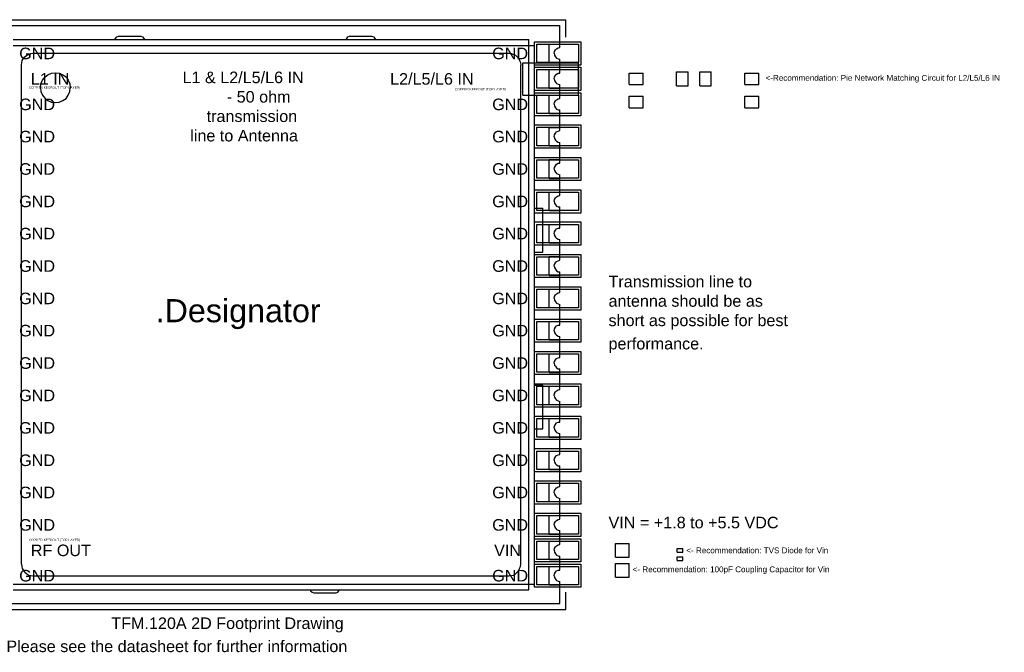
# Model space of a CAD drawing. Header units: millimetres. Extents: x -34.9 to 31.7, y -14.6 to 14.
# Tile 2 of 2: x -10.9 to 31.7, y -14.6 to 12.8. Entities that reach past the tile are written whole.
import ezdxf

# ---------------------------------------------------------------- set-up
doc = ezdxf.new("R2010")
doc.units = ezdxf.units.MM
for name, color, linetype in [('Mechanical10', 56, 'Continuous'), ('Mechanical3', 76, 'Continuous'), ('TopLayer', 1, 'Continuous'), ('TopOverlay', 2, 'Continuous'), ('TopPaste', 8, 'Continuous'), ('TopSolder', 216, 'Continuous')]:
    doc.layers.add(name, color=color, linetype=linetype)
doc.styles.add('Arial', font='txt', dxfattribs={"height": 0.2})

msp = doc.modelspace()

# ---------------------------------------------------------------- linework, layer by layer
at = {"layer": 'Mechanical10'}
for p, q in [((10.897, 10.895), (13.297, 10.895)), ((10.897, 9.495), (10.897, 10.895)), ((13.297, 9.495), (13.297, 10.895)), ((15.497, 9.945), (15.497, 10.445)), ((15.497, 10.445), (16.097, 10.445)), ((16.097, 9.945), (16.097, 10.445)), ((17.547, 10.495), (18.047, 10.495)), ((17.547, 9.895), (17.547, 10.495)), ((18.047, 9.895), (18.047, 10.495)), ((18.547, 10.495), (19.047, 10.495)), ((18.547, 9.895), (18.547, 10.495)), ((19.047, 9.895), (19.047, 10.495)), ((20.497, 9.945), (20.497, 10.445)), ((20.497, 10.445), (21.097, 10.445)), ((21.097, 9.945), (21.097, 10.445)), ((15.497, 9.945), (16.097, 9.945)), ((17.547, 9.895), (18.047, 9.895)), ((18.547, 9.895), (19.047, 9.895)), ((20.497, 9.945), (21.097, 9.945)), ((10.897, 9.495), (13.297, 9.495)), ((15.497, 8.945), (15.497, 9.445)), ((15.497, 9.445), (16.097, 9.445)), ((16.097, 8.945), (16.097, 9.445)), ((20.497, 8.945), (20.497, 9.445)), ((20.497, 9.445), (21.097, 9.445)), ((21.097, 8.945), (21.097, 9.445)), ((15.497, 8.945), (16.097, 8.945)), ((20.497, 8.945), (21.097, 8.945)), ((14.897, -10.504), (14.897, -9.904)), ((14.897, -9.904), (15.497, -9.904)), ((15.497, -10.504), (15.497, -9.904)), ((17.577, -10.119), (17.817, -10.119)), ((17.577, -10.289), (17.577, -10.119)), ((17.817, -10.289), (17.817, -10.119)), ((14.897, -10.504), (15.497, -10.504)), ((17.577, -10.289), (17.817, -10.289)), ((17.577, -10.649), (17.577, -10.479)), ((17.577, -10.479), (17.817, -10.479)), ((17.577, -10.649), (17.817, -10.649)), ((17.817, -10.649), (17.817, -10.479)), ((14.897, -11.368), (14.897, -10.768)), ((14.897, -10.768), (15.497, -10.768)), ((15.497, -11.368), (15.497, -10.768)), ((14.897, -11.368), (15.497, -11.368))]:
    msp.add_line(p, q, dxfattribs=at)
at = {"layer": 'Mechanical3'}
for p, q in [((-12.497, 12.506), (12.497, 12.506)), ((12.497, 11.694), (12.497, 12.506)), ((-6.764, 11.905), (-6.729, 11.941)), ((-6.729, 11.941), (-6.676, 12.012)), ((-6.676, 12.012), (-6.606, 12.047)), ((-6.606, 12.047), (-6.536, 12.047)), ((-6.536, 12.047), (-5.706, 12.047)), ((-5.706, 12.047), (-5.636, 12.047)), ((-5.636, 12.047), (-5.566, 12.012)), ((-5.566, 12.012), (-5.513, 11.941)), ((-5.513, 11.941), (-5.477, 11.905)), ((3.237, 11.905), (3.272, 11.941)), ((3.272, 11.941), (3.325, 12.012)), ((3.325, 12.012), (3.395, 12.047)), ((3.395, 12.047), (3.466, 12.047)), ((3.466, 12.047), (4.277, 12.047)), ((4.277, 12.047), (4.365, 12.047)), ((4.365, 12.047), (4.436, 12.012)), ((4.436, 12.012), (4.489, 11.941)), ((4.489, 11.941), (4.524, 11.905)), ((-11.157, 11.905), (11.156, 11.905)), ((-11.157, 11.641), (11.156, 11.641)), ((11.156, 11.888), (11.156, 11.905)), ((11.156, 11.87), (11.156, 11.888)), ((11.156, 11.852), (11.156, 11.87)), ((11.156, 11.817), (11.156, 11.852)), ((11.156, 11.782), (11.156, 11.817)), ((11.156, 11.748), (11.156, 11.782)), ((11.156, 11.694), (11.156, 11.748)), ((11.156, 11.641), (11.156, 11.694)), ((11.156, 11.641), (11.209, 11.641)), ((11.156, -11.66), (11.156, 11.641)), ((11.209, 11.641), (11.244, 11.641)), ((11.244, 11.641), (11.297, 11.641)), ((11.297, 11.641), (11.333, 11.641)), ((11.333, 11.641), (11.368, 11.641)), ((11.368, 11.641), (11.386, 11.641)), ((11.386, 11.641), (11.404, 11.641)), ((11.404, -11.66), (11.404, 11.641)), ((12.038, 11.694), (12.497, 11.694)), ((12.038, 10.9), (12.038, 11.694)), ((12.356, 11.5), (12.426, 11.536)), ((12.426, 11.536), (12.497, 11.553)), ((12.497, 11.553), (12.497, 11.694)), ((-10.716, 11.077), (-10.663, 11.147)), ((-10.663, 11.147), (-10.575, 11.218)), ((-10.575, 11.218), (-10.487, 11.253)), ((-10.487, 11.253), (-10.398, 11.288)), ((-10.398, 11.288), (-10.31, 11.307)), ((-10.31, 11.307), (10.292, 11.307)), ((10.292, 11.307), (10.398, 11.288)), ((10.398, 11.288), (10.486, 11.253)), ((10.486, 11.253), (10.574, 11.218)), ((10.574, 11.218), (10.645, 11.147)), ((10.645, 11.147), (10.715, 11.077)), ((12.25, 11.307), (12.268, 11.376)), ((12.25, 11.307), (12.268, 11.218)), ((12.268, 11.376), (12.303, 11.447)), ((12.268, 11.218), (12.303, 11.147)), ((12.303, 11.447), (12.356, 11.5)), ((12.303, 11.147), (12.356, 11.095)), ((12.356, 11.095), (12.426, 11.059)), ((-10.804, 10.794), (-10.786, 10.9)), ((-10.804, -10.796), (-10.804, 10.794)), ((-10.786, 10.9), (-10.769, 10.988)), ((-10.769, 10.988), (-10.716, 11.077)), ((10.715, 11.077), (10.75, 10.988)), ((10.75, 10.988), (10.786, 10.9)), ((10.786, 10.9), (10.803, 10.794)), ((10.803, -10.796), (10.803, 10.794)), ((12.038, 10.9), (12.497, 10.9)), ((12.426, 11.059), (12.497, 11.042)), ((12.497, 10.9), (12.497, 11.042)), ((12.497, 10.601), (12.497, 10.9)), ((-9.887, 10.142), (-9.781, 10.283)), ((-9.781, 10.283), (-9.658, 10.371)), ((-9.658, 10.371), (-9.498, 10.441)), ((-9.498, 10.441), (-9.322, 10.459)), ((-9.322, 10.459), (-9.164, 10.441)), ((-9.164, 10.441), (-9.005, 10.371)), ((-9.005, 10.371), (-8.864, 10.283)), ((-8.864, 10.283), (-8.776, 10.142)), ((12.038, 10.601), (12.497, 10.601)), ((12.038, 9.789), (12.038, 10.601)), ((12.25, 10.195), (12.268, 10.283)), ((12.268, 10.283), (12.303, 10.336)), ((12.303, 10.336), (12.356, 10.406)), ((12.356, 10.406), (12.426, 10.441)), ((12.426, 10.441), (12.497, 10.441)), ((12.497, 10.441), (12.497, 10.601)), ((-9.975, 9.824), (-9.957, 9.983)), ((-9.975, 9.824), (-9.957, 9.648)), ((-9.957, 9.983), (-9.887, 10.142)), ((-8.776, 10.142), (-8.705, 9.983)), ((-8.705, 9.983), (-8.688, 9.824)), ((-8.705, 9.648), (-8.688, 9.824)), ((12.25, 10.195), (12.268, 10.124)), ((12.268, 10.124), (12.303, 10.053)), ((12.303, 10.053), (12.356, 10)), ((12.356, 10), (12.426, 9.965)), ((12.426, 9.965), (12.497, 9.948)), ((12.497, 9.789), (12.497, 9.948)), ((-9.957, 9.648), (-9.887, 9.489)), ((-9.887, 9.489), (-9.781, 9.348)), ((-8.864, 9.348), (-8.776, 9.489)), ((-8.776, 9.489), (-8.705, 9.648)), ((12.038, 9.789), (12.497, 9.789)), ((12.038, 9.489), (12.497, 9.489)), ((12.038, 8.695), (12.038, 9.489)), ((12.497, 9.489), (12.497, 9.789)), ((12.497, 9.348), (12.497, 9.489)), ((-9.781, 9.348), (-9.658, 9.26)), ((-9.658, 9.26), (-9.498, 9.189)), ((-9.498, 9.189), (-9.322, 9.171)), ((-9.322, 9.171), (-9.164, 9.189)), ((-9.164, 9.189), (-9.005, 9.26)), ((-9.005, 9.26), (-8.864, 9.348)), ((12.25, 9.101), (12.268, 9.171)), ((12.25, 9.101), (12.268, 9.013)), ((12.268, 9.171), (12.303, 9.243)), ((12.268, 9.013), (12.303, 8.942)), ((12.303, 9.243), (12.356, 9.295)), ((12.356, 9.295), (12.426, 9.331)), ((12.426, 9.331), (12.497, 9.348)), ((12.038, 8.695), (12.497, 8.695)), ((12.303, 8.942), (12.356, 8.89)), ((12.356, 8.89), (12.426, 8.854)), ((12.426, 8.854), (12.497, 8.854)), ((12.497, 8.695), (12.497, 8.854)), ((12.497, 8.096), (12.497, 8.695)), ((12.038, 8.096), (12.497, 8.096)), ((12.038, 7.302), (12.038, 8.096)), ((12.497, 7.955), (12.497, 8.096)), ((12.25, 7.69), (12.268, 7.778)), ((12.25, 7.69), (12.268, 7.619)), ((12.268, 7.778), (12.303, 7.849)), ((12.303, 7.849), (12.356, 7.902)), ((12.356, 7.902), (12.426, 7.937)), ((12.426, 7.937), (12.497, 7.955)), ((12.038, 7.302), (12.497, 7.302)), ((12.268, 7.619), (12.303, 7.549)), ((12.303, 7.549), (12.356, 7.496)), ((12.356, 7.496), (12.426, 7.461)), ((12.426, 7.461), (12.497, 7.443)), ((12.497, 7.302), (12.497, 7.443)), ((12.497, 6.702), (12.497, 7.302)), ((12.038, 5.891), (12.038, 6.702)), ((12.038, 6.702), (12.497, 6.702)), ((12.268, 6.367), (12.303, 6.437)), ((12.303, 6.437), (12.356, 6.509)), ((12.356, 6.509), (12.426, 6.544)), ((12.426, 6.544), (12.497, 6.544)), ((12.497, 6.544), (12.497, 6.702)), ((12.25, 6.296), (12.268, 6.367)), ((12.25, 6.296), (12.268, 6.226)), ((12.268, 6.226), (12.303, 6.156)), ((12.303, 6.156), (12.356, 6.103)), ((12.356, 6.103), (12.426, 6.068)), ((12.426, 6.068), (12.497, 6.05)), ((12.497, 5.891), (12.497, 6.05)), ((12.038, 5.891), (12.497, 5.891)), ((12.497, 5.291), (12.497, 5.891)), ((12.038, 4.497), (12.038, 5.291)), ((12.038, 5.291), (12.497, 5.291)), ((12.356, 5.097), (12.426, 5.133)), ((12.426, 5.133), (12.497, 5.15)), ((12.497, 5.15), (12.497, 5.291)), ((12.25, 4.903), (12.268, 4.973)), ((12.25, 4.903), (12.268, 4.815)), ((12.268, 4.973), (12.303, 5.044)), ((12.268, 4.815), (12.303, 4.745)), ((12.303, 5.044), (12.356, 5.097)), ((12.303, 4.745), (12.356, 4.692)), ((12.356, 4.692), (12.426, 4.656)), ((11.404, 4.603), (11.756, 4.603)), ((11.756, 2.698), (11.756, 4.603)), ((12.038, 4.497), (12.497, 4.497)), ((12.426, 4.656), (12.497, 4.656)), ((12.497, 4.497), (12.497, 4.656)), ((12.497, 3.898), (12.497, 4.497)), ((12.038, 3.898), (12.497, 3.898)), ((12.038, 3.104), (12.038, 3.898)), ((12.497, 3.739), (12.497, 3.898)), ((12.25, 3.492), (12.268, 3.58)), ((12.25, 3.492), (12.268, 3.422)), ((12.268, 3.58), (12.303, 3.65)), ((12.268, 3.422), (12.303, 3.351)), ((12.303, 3.65), (12.356, 3.703)), ((12.356, 3.703), (12.426, 3.739)), ((12.426, 3.739), (12.497, 3.739)), ((12.038, 3.104), (12.497, 3.104)), ((12.303, 3.351), (12.356, 3.298)), ((12.356, 3.298), (12.426, 3.262)), ((12.426, 3.262), (12.497, 3.245)), ((12.497, 3.104), (12.497, 3.245)), ((12.497, 2.504), (12.497, 3.104)), ((11.404, 2.698), (11.756, 2.698)), ((12.038, 2.504), (12.497, 2.504)), ((12.038, 1.693), (12.038, 2.504)), ((12.25, 2.099), (12.268, 2.169)), ((12.268, 2.169), (12.303, 2.239)), ((12.303, 2.239), (12.356, 2.292)), ((12.356, 2.292), (12.426, 2.327)), ((12.426, 2.327), (12.497, 2.345)), ((12.497, 2.345), (12.497, 2.504)), ((12.25, 2.099), (12.268, 2.028)), ((12.268, 2.028), (12.303, 1.958)), ((12.303, 1.958), (12.356, 1.886)), ((12.356, 1.886), (12.426, 1.851)), ((12.426, 1.851), (12.497, 1.851)), ((12.497, 1.693), (12.497, 1.851)), ((12.038, 1.693), (12.497, 1.693)), ((12.497, 1.093), (12.497, 1.693)), ((12.038, 1.093), (12.497, 1.093)), ((12.038, 0.299), (12.038, 1.093)), ((12.303, 0.846), (12.356, 0.899)), ((12.356, 0.899), (12.426, 0.934)), ((12.426, 0.934), (12.497, 0.952)), ((12.497, 0.952), (12.497, 1.093)), ((12.25, 0.705), (12.268, 0.776)), ((12.25, 0.705), (12.268, 0.617)), ((12.268, 0.776), (12.303, 0.846)), ((12.268, 0.617), (12.303, 0.546)), ((12.303, 0.546), (12.356, 0.493)), ((12.356, 0.493), (12.426, 0.458)), ((12.426, 0.458), (12.497, 0.44)), ((12.497, 0.299), (12.497, 0.44)), ((12.038, 0.299), (12.497, 0.299)), ((12.497, -0.3), (12.497, 0.299)), ((12.038, -0.3), (12.497, -0.3)), ((12.038, -1.094), (12.038, -0.3)), ((12.497, -0.459), (12.497, -0.3)), ((12.25, -0.706), (12.268, -0.618)), ((12.25, -0.706), (12.268, -0.777)), ((12.268, -0.618), (12.303, -0.547)), ((12.268, -0.777), (12.303, -0.848)), ((12.303, -0.547), (12.356, -0.494)), ((12.303, -0.848), (12.356, -0.9)), ((12.356, -0.494), (12.426, -0.459)), ((12.426, -0.459), (12.497, -0.459)), ((12.038, -1.094), (12.497, -1.094)), ((12.356, -0.9), (12.426, -0.936)), ((12.426, -0.936), (12.497, -0.952)), ((12.497, -1.094), (12.497, -0.952)), ((12.497, -1.694), (12.497, -1.094)), ((12.038, -1.694), (12.497, -1.694)), ((12.038, -2.505), (12.038, -1.694)), ((12.497, -1.853), (12.497, -1.694)), ((12.25, -2.099), (12.268, -2.029)), ((12.25, -2.099), (12.268, -2.188)), ((12.268, -2.029), (12.303, -1.958)), ((12.303, -1.958), (12.356, -1.906)), ((12.356, -1.906), (12.426, -1.87)), ((12.426, -1.87), (12.497, -1.853)), ((12.038, -2.505), (12.497, -2.505)), ((12.268, -2.188), (12.303, -2.241)), ((12.303, -2.241), (12.356, -2.311)), ((12.356, -2.311), (12.426, -2.347)), ((12.426, -2.347), (12.497, -2.347)), ((12.497, -2.505), (12.497, -2.347)), ((12.497, -3.105), (12.497, -2.505)), ((11.404, -3.052), (11.756, -3.052)), ((11.756, -4.939), (11.756, -3.052)), ((12.038, -3.898), (12.038, -3.105)), ((12.038, -3.105), (12.497, -3.105)), ((12.268, -3.422), (12.303, -3.352)), ((12.303, -3.352), (12.356, -3.299)), ((12.356, -3.299), (12.426, -3.264)), ((12.426, -3.264), (12.497, -3.246)), ((12.497, -3.246), (12.497, -3.105)), ((12.25, -3.511), (12.268, -3.422)), ((12.25, -3.511), (12.268, -3.582)), ((12.268, -3.582), (12.303, -3.652)), ((12.303, -3.652), (12.356, -3.705)), ((12.356, -3.705), (12.426, -3.74)), ((12.426, -3.74), (12.497, -3.758)), ((12.497, -3.898), (12.497, -3.758)), ((12.038, -3.898), (12.497, -3.898)), ((12.497, -4.499), (12.497, -3.898)), ((12.038, -5.31), (12.038, -4.499)), ((12.038, -4.499), (12.497, -4.499)), ((12.356, -4.692), (12.426, -4.657)), ((12.426, -4.657), (12.497, -4.657)), ((12.497, -4.657), (12.497, -4.499)), ((11.404, -4.939), (11.756, -4.939)), ((12.25, -4.905), (12.268, -4.833)), ((12.25, -4.905), (12.268, -4.975)), ((12.268, -4.833), (12.303, -4.763)), ((12.268, -4.975), (12.303, -5.045)), ((12.303, -4.763), (12.356, -4.692)), ((12.303, -5.045), (12.356, -5.098)), ((12.356, -5.098), (12.426, -5.133)), ((12.038, -5.31), (12.497, -5.31)), ((12.426, -5.133), (12.497, -5.151)), ((12.497, -5.31), (12.497, -5.151)), ((12.497, -5.91), (12.497, -5.31)), ((12.038, -5.91), (12.497, -5.91)), ((12.038, -6.704), (12.038, -5.91)), ((12.497, -6.051), (12.497, -5.91)), ((12.25, -6.298), (12.268, -6.227)), ((12.25, -6.298), (12.268, -6.386)), ((12.268, -6.227), (12.303, -6.156)), ((12.268, -6.386), (12.303, -6.456)), ((12.303, -6.156), (12.356, -6.103)), ((12.356, -6.103), (12.426, -6.068)), ((12.426, -6.068), (12.497, -6.051)), ((12.038, -6.704), (12.497, -6.704)), ((12.303, -6.456), (12.356, -6.509)), ((12.356, -6.509), (12.426, -6.544)), ((12.426, -6.544), (12.497, -6.544)), ((12.497, -6.704), (12.497, -6.544)), ((12.497, -7.302), (12.497, -6.704)), ((12.038, -7.302), (12.497, -7.302)), ((12.038, -8.097), (12.038, -7.302)), ((12.25, -7.709), (12.268, -7.621)), ((12.268, -7.621), (12.303, -7.55)), ((12.303, -7.55), (12.356, -7.497)), ((12.356, -7.497), (12.426, -7.462)), ((12.426, -7.462), (12.497, -7.444)), ((12.497, -7.444), (12.497, -7.302)), ((12.25, -7.709), (12.268, -7.779)), ((12.268, -7.779), (12.303, -7.85)), ((12.303, -7.85), (12.356, -7.903)), ((12.356, -7.903), (12.426, -7.938)), ((12.426, -7.938), (12.497, -7.955)), ((12.497, -8.097), (12.497, -7.955)), ((12.038, -8.097), (12.497, -8.097)), ((12.497, -8.697), (12.497, -8.097)), ((12.038, -9.508), (12.038, -8.697)), ((12.038, -8.697), (12.497, -8.697)), ((12.303, -8.961), (12.356, -8.908)), ((12.356, -8.908), (12.426, -8.873)), ((12.426, -8.873), (12.497, -8.855)), ((12.497, -8.855), (12.497, -8.697)), ((12.25, -9.102), (12.268, -9.032)), ((12.25, -9.102), (12.268, -9.173)), ((12.268, -9.032), (12.303, -8.961)), ((12.268, -9.173), (12.303, -9.243)), ((12.303, -9.243), (12.356, -9.296)), ((12.356, -9.296), (12.426, -9.331)), ((12.426, -9.331), (12.497, -9.349)), ((12.497, -9.508), (12.497, -9.349)), ((12.038, -9.508), (12.497, -9.508)), ((12.497, -9.807), (12.497, -9.508)), ((12.038, -10.601), (12.038, -9.807)), ((12.038, -9.807), (12.497, -9.807)), ((12.25, -10.196), (12.268, -10.125)), ((12.25, -10.196), (12.268, -10.284)), ((12.268, -10.125), (12.303, -10.055)), ((12.303, -10.055), (12.356, -10.002)), ((12.356, -10.002), (12.426, -9.967)), ((12.426, -9.967), (12.497, -9.949)), ((12.497, -9.949), (12.497, -9.807)), ((12.038, -10.601), (12.497, -10.601)), ((12.268, -10.284), (12.303, -10.355)), ((12.303, -10.355), (12.356, -10.408)), ((12.356, -10.408), (12.426, -10.443)), ((12.426, -10.443), (12.497, -10.461)), ((12.497, -10.601), (12.497, -10.461)), ((12.497, -10.902), (12.497, -10.601)), ((-10.804, -10.796), (-10.786, -10.902)), ((-10.786, -10.902), (-10.769, -10.99)), ((-10.769, -10.99), (-10.716, -11.078)), ((10.715, -11.078), (10.75, -10.99)), ((10.75, -10.99), (10.786, -10.902)), ((10.786, -10.902), (10.803, -10.796)), ((12.038, -10.902), (12.497, -10.902)), ((12.038, -11.696), (12.038, -10.902)), ((12.356, -11.095), (12.426, -11.06)), ((12.426, -11.06), (12.497, -11.06)), ((12.497, -11.06), (12.497, -10.902)), ((-10.716, -11.078), (-10.663, -11.148)), ((-10.663, -11.148), (-10.575, -11.219)), ((-10.575, -11.219), (-10.487, -11.272)), ((-10.487, -11.272), (-10.398, -11.289)), ((-10.398, -11.289), (-10.31, -11.307)), ((-10.31, -11.307), (10.292, -11.307)), ((10.292, -11.307), (10.398, -11.289)), ((10.398, -11.289), (10.486, -11.272)), ((10.486, -11.272), (10.574, -11.219)), ((10.574, -11.219), (10.645, -11.148)), ((10.645, -11.148), (10.715, -11.078)), ((12.25, -11.307), (12.268, -11.219)), ((12.25, -11.307), (12.268, -11.378)), ((12.268, -11.219), (12.303, -11.148)), ((12.268, -11.378), (12.303, -11.448)), ((12.303, -11.148), (12.356, -11.095)), ((12.303, -11.448), (12.356, -11.501)), ((12.356, -11.501), (12.426, -11.536)), ((-11.157, -11.66), (11.156, -11.66)), ((-11.157, -11.907), (11.156, -11.907)), ((1.684, -11.907), (1.702, -11.96)), ((2.937, -11.96), (2.954, -11.907)), ((11.156, -11.66), (11.209, -11.66)), ((11.156, -11.696), (11.156, -11.66)), ((11.156, -11.748), (11.156, -11.696)), ((11.156, -11.784), (11.156, -11.748)), ((11.156, -11.836), (11.156, -11.784)), ((11.156, -11.854), (11.156, -11.836)), ((11.156, -11.889), (11.156, -11.854)), ((11.156, -11.907), (11.156, -11.889)), ((11.209, -11.66), (11.244, -11.66)), ((11.244, -11.66), (11.297, -11.66)), ((11.297, -11.66), (11.333, -11.66)), ((11.333, -11.66), (11.368, -11.66)), ((11.368, -11.66), (11.386, -11.66)), ((11.386, -11.66), (11.404, -11.66)), ((12.038, -11.696), (12.497, -11.696)), ((12.426, -11.536), (12.497, -11.554)), ((12.497, -11.696), (12.497, -11.554)), ((12.497, -12.506), (12.497, -11.696)), ((1.702, -11.96), (1.772, -12.012)), ((1.772, -12.012), (1.843, -12.048)), ((1.843, -12.048), (1.914, -12.048)), ((1.914, -12.048), (2.725, -12.048)), ((2.725, -12.048), (2.813, -12.048)), ((2.813, -12.048), (2.884, -12.012)), ((2.884, -12.012), (2.937, -11.96)), ((-12.497, -12.506), (12.497, -12.506))]:
    msp.add_line(p, q, dxfattribs=at)
at = {"layer": 'TopLayer'}
for p, q in [((11.497, 11.697), (13.297, 11.697)), ((11.497, 10.897), (11.497, 11.697)), ((13.297, 11.697), (13.297, 10.897)), ((13.297, 10.897), (11.497, 10.897)), ((11.497, 10.595), (13.297, 10.595)), ((11.497, 9.795), (11.497, 10.595)), ((13.297, 10.595), (13.297, 9.795)), ((13.297, 9.795), (11.497, 9.795)), ((11.497, 9.492), (13.297, 9.492)), ((11.497, 8.692), (11.497, 9.492)), ((13.297, 9.492), (13.297, 8.692)), ((13.297, 8.692), (11.497, 8.692)), ((11.497, 8.099), (13.297, 8.099)), ((11.497, 7.299), (11.497, 8.099)), ((13.297, 8.099), (13.297, 7.299)), ((13.297, 7.299), (11.497, 7.299)), ((11.497, 6.697), (13.297, 6.697)), ((11.497, 5.897), (11.497, 6.697)), ((13.297, 6.697), (13.297, 5.897)), ((13.297, 5.897), (11.497, 5.897)), ((11.497, 5.294), (13.297, 5.294)), ((11.497, 4.494), (11.497, 5.294)), ((13.297, 5.294), (13.297, 4.494)), ((13.297, 4.494), (11.497, 4.494)), ((11.497, 3.901), (13.297, 3.901)), ((11.497, 3.101), (11.497, 3.901)), ((13.297, 3.901), (13.297, 3.101)), ((13.297, 3.101), (11.497, 3.101)), ((11.497, 2.498), (13.297, 2.498)), ((11.497, 1.698), (11.497, 2.498)), ((13.297, 2.498), (13.297, 1.698)), ((13.297, 1.698), (11.497, 1.698)), ((11.497, 1.096), (13.297, 1.096)), ((11.497, 0.296), (11.497, 1.096)), ((13.297, 1.096), (13.297, 0.296)), ((13.297, 0.296), (11.497, 0.296)), ((11.497, -0.297), (13.297, -0.297)), ((11.497, -1.097), (11.497, -0.297)), ((13.297, -0.297), (13.297, -1.097)), ((13.297, -1.097), (11.497, -1.097)), ((11.497, -1.699), (13.297, -1.699)), ((11.497, -2.499), (11.497, -1.699)), ((13.297, -1.699), (13.297, -2.499)), ((13.297, -2.499), (11.497, -2.499)), ((11.497, -3.101), (13.297, -3.101)), ((11.497, -3.901), (11.497, -3.101)), ((13.297, -3.101), (13.297, -3.901)), ((13.297, -3.901), (11.497, -3.901)), ((11.497, -4.504), (13.297, -4.504)), ((11.497, -5.304), (11.497, -4.504)), ((13.297, -4.504), (13.297, -5.304)), ((13.297, -5.304), (11.497, -5.304)), ((11.497, -5.906), (13.297, -5.906)), ((11.497, -6.706), (11.497, -5.906)), ((13.297, -5.906), (13.297, -6.706)), ((13.297, -6.706), (11.497, -6.706)), ((11.497, -7.299), (13.297, -7.299)), ((11.497, -8.099), (11.497, -7.299)), ((13.297, -7.299), (13.297, -8.099)), ((13.297, -8.099), (11.497, -8.099)), ((11.497, -8.702), (13.297, -8.702)), ((11.497, -9.502), (11.497, -8.702)), ((13.297, -8.702), (13.297, -9.502)), ((13.297, -9.502), (11.497, -9.502)), ((11.497, -9.804), (13.297, -9.804)), ((11.497, -10.604), (11.497, -9.804)), ((13.297, -9.804), (13.297, -10.604)), ((13.297, -10.604), (11.497, -10.604)), ((11.497, -10.899), (13.297, -10.899)), ((11.497, -11.699), (11.497, -10.899)), ((13.297, -10.899), (13.297, -11.699)), ((13.297, -11.699), (11.497, -11.699))]:
    msp.add_line(p, q, dxfattribs=at)
at = {"layer": 'TopOverlay'}
for p, q in [((-12.747, 12.756), (12.747, 12.756)), ((12.747, 12.006), (12.747, 12.756)), ((12.747, -12.756), (12.747, -12.006)), ((-12.747, -12.756), (12.747, -12.756))]:
    msp.add_line(p, q, dxfattribs=at)
at = {"layer": 'TopPaste'}
for p, q in [((11.497, 11.697), (13.297, 11.697)), ((11.497, 10.897), (11.497, 11.697)), ((13.297, 11.697), (13.297, 10.897)), ((13.297, 10.897), (11.497, 10.897)), ((11.497, 10.595), (13.297, 10.595)), ((11.497, 9.795), (11.497, 10.595)), ((13.297, 10.595), (13.297, 9.795)), ((13.297, 9.795), (11.497, 9.795)), ((11.497, 9.492), (13.297, 9.492)), ((11.497, 8.692), (11.497, 9.492)), ((13.297, 9.492), (13.297, 8.692)), ((13.297, 8.692), (11.497, 8.692)), ((11.497, 8.099), (13.297, 8.099)), ((11.497, 7.299), (11.497, 8.099)), ((13.297, 8.099), (13.297, 7.299)), ((13.297, 7.299), (11.497, 7.299)), ((11.497, 6.697), (13.297, 6.697)), ((11.497, 5.897), (11.497, 6.697)), ((13.297, 6.697), (13.297, 5.897)), ((13.297, 5.897), (11.497, 5.897)), ((11.497, 5.294), (13.297, 5.294)), ((11.497, 4.494), (11.497, 5.294)), ((13.297, 5.294), (13.297, 4.494)), ((13.297, 4.494), (11.497, 4.494)), ((11.497, 3.901), (13.297, 3.901)), ((11.497, 3.101), (11.497, 3.901)), ((13.297, 3.901), (13.297, 3.101)), ((13.297, 3.101), (11.497, 3.101)), ((11.497, 2.498), (13.297, 2.498)), ((11.497, 1.698), (11.497, 2.498)), ((13.297, 2.498), (13.297, 1.698)), ((13.297, 1.698), (11.497, 1.698)), ((11.497, 1.096), (13.297, 1.096)), ((11.497, 0.296), (11.497, 1.096)), ((13.297, 1.096), (13.297, 0.296)), ((13.297, 0.296), (11.497, 0.296)), ((11.497, -0.297), (13.297, -0.297)), ((11.497, -1.097), (11.497, -0.297)), ((13.297, -0.297), (13.297, -1.097)), ((13.297, -1.097), (11.497, -1.097)), ((11.497, -1.699), (13.297, -1.699)), ((11.497, -2.499), (11.497, -1.699)), ((13.297, -1.699), (13.297, -2.499)), ((13.297, -2.499), (11.497, -2.499)), ((11.497, -3.101), (13.297, -3.101)), ((11.497, -3.901), (11.497, -3.101)), ((13.297, -3.101), (13.297, -3.901)), ((13.297, -3.901), (11.497, -3.901)), ((11.497, -4.504), (13.297, -4.504)), ((11.497, -5.304), (11.497, -4.504)), ((13.297, -4.504), (13.297, -5.304)), ((13.297, -5.304), (11.497, -5.304)), ((11.497, -5.906), (13.297, -5.906)), ((11.497, -6.706), (11.497, -5.906)), ((13.297, -5.906), (13.297, -6.706)), ((13.297, -6.706), (11.497, -6.706)), ((11.497, -7.299), (13.297, -7.299)), ((11.497, -8.099), (11.497, -7.299)), ((13.297, -7.299), (13.297, -8.099)), ((13.297, -8.099), (11.497, -8.099)), ((11.497, -8.702), (13.297, -8.702)), ((11.497, -9.502), (11.497, -8.702)), ((13.297, -8.702), (13.297, -9.502)), ((13.297, -9.502), (11.497, -9.502)), ((11.497, -9.804), (13.297, -9.804)), ((11.497, -10.604), (11.497, -9.804)), ((13.297, -9.804), (13.297, -10.604)), ((13.297, -10.604), (11.497, -10.604)), ((11.497, -10.899), (13.297, -10.899)), ((11.497, -11.699), (11.497, -10.899)), ((13.297, -10.899), (13.297, -11.699)), ((13.297, -11.699), (11.497, -11.699))]:
    msp.add_line(p, q, dxfattribs=at)
at = {"layer": 'TopSolder'}
for p, q in [((11.395, 11.799), (13.399, 11.799)), ((11.395, 10.795), (11.395, 11.799)), ((13.399, 11.799), (13.399, 10.795)), ((13.399, 10.795), (11.395, 10.795)), ((11.395, 10.697), (13.399, 10.697)), ((11.395, 9.693), (11.395, 10.697)), ((13.399, 10.697), (13.399, 9.693)), ((13.399, 9.693), (11.395, 9.693)), ((11.395, 9.594), (13.399, 9.594)), ((11.395, 8.59), (11.395, 9.594)), ((13.399, 9.594), (13.399, 8.59)), ((13.399, 8.59), (11.395, 8.59)), ((11.395, 8.201), (13.399, 8.201)), ((11.395, 7.197), (11.395, 8.201)), ((13.399, 8.201), (13.399, 7.197)), ((13.399, 7.197), (11.395, 7.197)), ((11.395, 6.799), (13.399, 6.799)), ((11.395, 5.795), (11.395, 6.799)), ((13.399, 6.799), (13.399, 5.795)), ((13.399, 5.795), (11.395, 5.795)), ((11.395, 5.396), (13.399, 5.396)), ((11.395, 4.392), (11.395, 5.396)), ((13.399, 5.396), (13.399, 4.392)), ((13.399, 4.392), (11.395, 4.392)), ((11.395, 4.003), (13.399, 4.003)), ((11.395, 2.999), (11.395, 4.003)), ((13.399, 4.003), (13.399, 2.999)), ((13.399, 2.999), (11.395, 2.999)), ((11.395, 2.6), (13.399, 2.6)), ((11.395, 1.596), (11.395, 2.6)), ((13.399, 2.6), (13.399, 1.596)), ((13.399, 1.596), (11.395, 1.596)), ((11.395, 1.198), (13.399, 1.198)), ((11.395, 0.194), (11.395, 1.198)), ((13.399, 1.198), (13.399, 0.194)), ((13.399, 0.194), (11.395, 0.194)), ((11.395, -0.195), (13.399, -0.195)), ((11.395, -1.199), (11.395, -0.195)), ((13.399, -0.195), (13.399, -1.199)), ((13.399, -1.199), (11.395, -1.199)), ((11.395, -1.597), (13.399, -1.597)), ((11.395, -2.601), (11.395, -1.597)), ((13.399, -1.597), (13.399, -2.601)), ((13.399, -2.601), (11.395, -2.601)), ((11.395, -2.999), (13.399, -2.999)), ((11.395, -4.003), (11.395, -2.999)), ((13.399, -2.999), (13.399, -4.003)), ((13.399, -4.003), (11.395, -4.003)), ((11.395, -4.402), (13.399, -4.402)), ((11.395, -5.406), (11.395, -4.402)), ((13.399, -4.402), (13.399, -5.406)), ((13.399, -5.406), (11.395, -5.406)), ((11.395, -5.804), (13.399, -5.804)), ((11.395, -6.808), (11.395, -5.804)), ((13.399, -5.804), (13.399, -6.808)), ((13.399, -6.808), (11.395, -6.808)), ((11.395, -7.197), (13.399, -7.197)), ((11.395, -8.201), (11.395, -7.197)), ((13.399, -7.197), (13.399, -8.201)), ((13.399, -8.201), (11.395, -8.201)), ((11.395, -8.6), (13.399, -8.6)), ((11.395, -9.604), (11.395, -8.6)), ((13.399, -8.6), (13.399, -9.604)), ((13.399, -9.604), (11.395, -9.604)), ((11.395, -9.702), (13.399, -9.702)), ((11.395, -10.706), (11.395, -9.702)), ((13.399, -9.702), (13.399, -10.706)), ((13.399, -10.706), (11.395, -10.706)), ((11.395, -10.797), (13.399, -10.797)), ((11.395, -11.801), (11.395, -10.797)), ((13.399, -10.797), (13.399, -11.801)), ((13.399, -11.801), (11.395, -11.801))]:
    msp.add_line(p, q, dxfattribs=at)

# ---------------------------------------------------------------- texts
at = {"layer": 'Mechanical10', "style": 'Arial'}
for s, height, p in [('GND', 0.5, (-10.9, 11.047)), ('GND', 0.5, (9.567, 11.047)), ('L1 IN', 0.5, (-10.397, 9.945)), ('L1 & L2/L5/L6 IN', 0.5, (-3.832, 10.01)), ('L2/L5/L6 IN', 0.5, (5.149, 9.945)), ('<-Recommendation: Pie Network Matching Circuit for L2/L5/L6 IN', 0.25, (21.397, 10.112)), ('COPPER KEEPOUT (TOP LAYER)', 0.1, (-10.472, 9.77)), ('COPPER KEEPOUT (TOP LAYER)', 0.1, (7.956, 9.695)), ('- 50 ohm', 0.5, (-1.916, 9.17)), ('GND', 0.5, (-10.9, 8.842)), ('GND', 0.5, (9.567, 8.842)), ('transmission', 0.5, (-2.791, 8.33)), ('GND', 0.5, (-10.9, 7.449)), ('line to Antenna', 0.5, (-3.499, 7.49)), ('GND', 0.5, (9.567, 7.449)), ('GND', 0.5, (-10.9, 6.047)), ('GND', 0.5, (9.567, 6.047)), ('GND', 0.5, (-10.9, 4.644)), ('GND', 0.5, (9.567, 4.644)), ('GND', 0.5, (-10.9, 3.251)), ('GND', 0.5, (9.567, 3.251)), ('GND', 0.5, (-10.9, 1.848)), ('GND', 0.5, (9.567, 1.848)), ('Transmission line to', 0.5, (14.6, 1.176)), ('GND', 0.5, (-10.9, 0.446)), ('GND', 0.5, (9.567, 0.446)), ('antenna should be as', 0.5, (14.6, 0.337)), ('short as possible for best', 0.5, (14.6, -0.503)), ('GND', 0.5, (-10.9, -0.947)), ('GND', 0.5, (9.567, -0.947)), ('performance.', 0.5, (14.6, -1.51)), ('GND', 0.5, (-10.9, -2.349)), ('GND', 0.5, (9.567, -2.349)), ('GND', 0.5, (-10.9, -3.751)), ('GND', 0.5, (9.567, -3.751)), ('GND', 0.5, (-10.9, -5.154)), ('GND', 0.5, (9.567, -5.154)), ('GND', 0.5, (-10.9, -6.556)), ('GND', 0.5, (9.567, -6.556)), ('GND', 0.5, (-10.9, -7.949)), ('GND', 0.5, (9.567, -7.949)), ('GND', 0.5, (-10.9, -9.352)), ('GND', 0.5, (9.567, -9.352)), ('VIN = +1.8 to +5.5 VDC', 0.5, (14.6, -9.25)), ('RF OUT', 0.5, (-10.397, -10.454)), ('VIN', 0.5, (9.65, -10.454)), ('<- Recommendation: TVS Diode for Vin', 0.25, (17.967, -10.329)), ('GND', 0.5, (-10.9, -11.549)), ('GND', 0.5, (9.567, -11.549)), ('<- Recommendation: 100pF Coupling Capacitor for Vin', 0.25, (15.647, -11.151)), ('TFM.120A 2D Footprint Drawing', 0.5, (-6.914, -13.606)), ('Please see the datasheet for further information', 0.5, (-11.455, -14.606))]:
    msp.add_text(s, height=height, dxfattribs=at).set_placement(p)
msp.add_text('COPPER KEEPOUT (TOP LAYER)', height=0.1, rotation=360, dxfattribs=at).set_placement((-10.472, -9.804))
at = {"layer": 'Mechanical3', "style": 'Arial'}
msp.add_text('.Designator', height=1, dxfattribs=at).set_placement((-4.998, -0.333))

doc.saveas('drawing.dxf')
